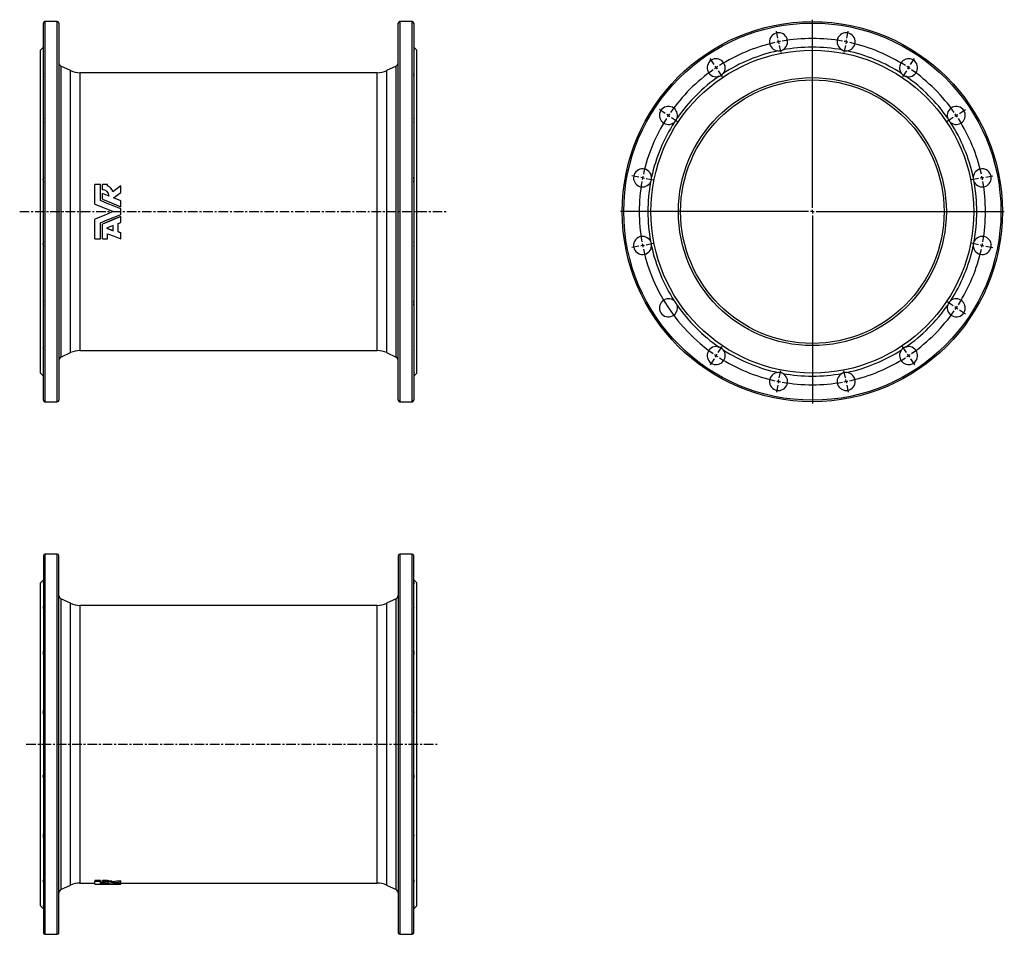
# Model space of a CAD drawing. Extents: x -83 to 1225, y -207 to 1008.
import ezdxf

# ---------------------------------------------------------------- set-up
doc = ezdxf.new("R2010")
doc.units = 0
doc.linetypes.add('CENTERX2', pattern=[20.32, 12.7, -2.54, 2.54, -2.54])
doc.layers.get('0').update_dxf_attribs({"linetype": 'CONTINUOUS'})
doc.layers.add('FORMAT', color=7, linetype='CONTINUOUS')

# ---------------------------------------------------------------- blocks, each defined once
blk = doc.blocks.new('SW_CENTERMARKSYMBOL_0')
at = {"layer": 'FORMAT', "color": 0}
for p, q in [((0, 5), (0, 255)), ((-5, 0), (-255, 0)), ((0, 0), (-2.5, 0)), ((0, 0), (0, 2.5)), ((0, 0), (0, -2.5)), ((0, 0), (2.5, 0)), ((5, 0), (255, 0)), ((0, -5), (0, -255))]:
    blk.add_line(p, q, dxfattribs=at)
blk = doc.blocks.new('SW_CENTERMARKSYMBOL_1')
at = {"layer": 'FORMAT', "color": 0}
for p, q in [((-1, 4.9), (-2.8, 14.2)), ((90.7, 4.9), (92.6, 14.2)), ((0, 0), (-0.5, 2.5)), ((0, 0), (0.5, -2.5)), ((89.7, 0), (89.3, -2.5)), ((89.7, 0), (90.2, 2.5)), ((1, -4.9), (2.8, -14.2)), ((44.9, -220.6), (44.9, -10.6)), ((88.8, -4.9), (86.9, -14.2)), ((-85.7, -30.2), (-91, -22.3)), ((175.4, -30.2), (180.7, -22.3)), ((-82.9, -34.3), (-84.3, -32.3)), ((-82.9, -34.3), (-81.5, -36.4)), ((-80.1, -38.5), (-74.9, -46.4)), ((169.9, -38.5), (164.6, -46.4)), ((172.7, -34.3), (171.3, -36.4)), ((172.7, -34.3), (174, -32.3)), ((-150.5, -95), (-158.4, -89.7)), ((240.3, -95), (248.2, -89.7)), ((-146.4, -97.8), (-148.4, -96.4)), ((-146.4, -97.8), (-144.3, -99.2)), ((-142.2, -100.6), (-134.3, -105.9)), ((232, -100.6), (224.1, -105.9)), ((236.1, -97.8), (234, -99.2)), ((236.1, -97.8), (238.2, -96.4)), ((-185.6, -179.7), (-194.9, -177.9)), ((-180.7, -180.7), (-183.2, -180.2)), ((-180.7, -180.7), (-178.3, -181.2)), ((-175.8, -181.7), (-166.5, -183.5)), ((265.5, -181.7), (256.2, -183.5)), ((270.5, -180.7), (268, -181.2)), ((270.5, -180.7), (272.9, -180.2)), ((275.4, -179.7), (284.7, -177.9)), ((39.9, -225.6), (-170.1, -225.6)), ((44.9, -225.6), (42.4, -225.6)), ((44.9, -225.6), (44.9, -223.1)), ((44.9, -225.6), (44.9, -228.1)), ((44.9, -225.6), (47.4, -225.6)), ((44.9, -230.6), (44.9, -440.6)), ((49.9, -225.6), (259.9, -225.6)), ((-185.6, -271.4), (-194.9, -273.3)), ((-180.7, -270.5), (-183.2, -270.9)), ((-180.7, -270.5), (-178.3, -270)), ((-175.8, -269.5), (-166.5, -267.6)), ((265.5, -269.5), (256.2, -267.6)), ((270.5, -270.5), (268, -270)), ((270.5, -270.5), (272.9, -270.9)), ((275.4, -271.4), (284.7, -273.3)), ((232, -350.6), (224.1, -345.3)), ((236.1, -353.4), (234, -352)), ((236.1, -353.4), (238.2, -354.8)), ((240.3, -356.1), (248.2, -361.4)), ((-80.1, -412.7), (-74.9, -404.8)), ((169.9, -412.7), (164.6, -404.8)), ((-82.9, -416.8), (-84.3, -418.9)), ((-82.9, -416.8), (-81.5, -414.7)), ((172.7, -416.8), (171.3, -414.7)), ((172.7, -416.8), (174, -418.9)), ((-85.7, -421), (-91, -428.9)), ((175.4, -421), (180.7, -428.9)), ((1, -446.3), (2.8, -436.9)), ((88.8, -446.3), (86.9, -436.9)), ((-1, -456.1), (-2.8, -465.4)), ((0, -451.2), (-0.5, -453.6)), ((0, -451.2), (0.5, -448.7)), ((89.7, -451.2), (89.3, -448.7)), ((89.7, -451.2), (90.2, -453.6)), ((90.7, -456.1), (92.6, -465.4))]:
    blk.add_line(p, q, dxfattribs=at)
for start, end in [(101.25, 101.8728), (100.6272, 101.25), (79.9956, 100.0044), (78.75, 79.3728), (78.1272, 78.75), (102.4956, 122.5044), (57.4956, 77.5044), (124.9956, 145.0044), (123.75, 124.3728), (123.1272, 123.75), (56.25, 56.8728), (55.6272, 56.25), (34.9956, 55.0044), (147.4956, 167.5044), (146.25, 146.8728), (145.6272, 146.25), (33.75, 34.3728), (33.1272, 33.75), (12.4956, 32.5044), (168.75, 169.3728), (168.1272, 168.75), (11.25, 11.8728), (10.6272, 11.25), (169.9956, 190.0044), (349.9956, 10.0044), (190.6272, 191.25), (191.25, 191.8728), (348.1272, 348.75), (348.75, 349.3728), (192.4956, 235.0044), (327.4956, 347.5044), (326.25, 326.8728), (304.9956, 325.0044), (325.6272, 326.25), (235.6272, 236.25), (236.25, 236.8728), (303.1272, 303.75), (303.75, 304.3728), (237.4956, 257.5044), (282.4956, 302.5044), (258.1272, 258.75), (258.75, 259.3728), (259.9956, 280.0044), (280.6272, 281.25), (281.25, 281.8728)]:
    blk.add_arc((44.9, -225.6), 230, start, end, dxfattribs=at)

msp = doc.modelspace()

# ---------------------------------------------------------------- linework, layer by layer
at = {"color": 7, "linetype": 'CONTINUOUS'}
for p, q in [((-51.7, 502), (-51.7, 1003)), ((-33.2, 1005), (-49.7, 1005)), ((-31.2, 1003), (-31.2, 752.5)), ((419.8, 502), (419.8, 1003)), ((438.3, 1005), (421.8, 1005)), ((440.3, 1003), (440.3, 752.5)), ((-51.7, 971), (-55.7, 967)), ((444.3, 967), (440.3, 971)), ((-55.7, 752.5), (-55.7, 967)), ((444.3, 752.5), (444.3, 967)), ((-15.7, 939.8), (-28.3, 945.7)), ((417, 945.7), (404.4, 939.8)), ((391.8, 937), (-3.1, 937)), ((16.9, 762.4), (16.9, 788.6)), ((24.1, 788.6), (16.9, 788.6)), ((24.1, 767.3), (24.1, 788.6)), ((33.7, 788.6), (26.8, 788.6)), ((26.8, 781.8), (26.8, 788.6)), ((33.7, 786.5), (33.7, 788.6)), ((51.2, 778), (51.2, 786.9)), ((26.8, 781.8), (26.8, 781.5)), ((26.8, 769.1), (26.8, 776.8)), ((35.7, 773.2), (26.8, 776.8)), ((51.2, 778), (51.2, 777.8)), ((16.9, 762.3), (16.9, 762.4)), ((26.8, 769.1), (26.8, 769)), ((51.2, 766.8), (41.6, 770.8)), ((51.2, 759.1), (51.2, 766.8)), ((51.2, 759.1), (51.2, 759.1)), ((-55.7, 538), (-55.7, 752.5)), ((-31.2, 752.5), (-31.2, 502)), ((51.2, 748.9), (51.2, 756.1)), ((51.2, 746), (51.2, 745.9)), ((51.2, 738.2), (51.2, 745.9)), ((440.3, 752.5), (440.3, 502)), ((444.3, 538), (444.3, 752.5)), ((16.9, 742.7), (16.9, 742.7)), ((16.9, 716.4), (16.9, 742.7)), ((24.1, 716.4), (24.1, 737.8)), ((26.8, 736), (26.8, 735.9)), ((26.8, 716.4), (26.8, 735.9)), ((40.9, 734), (32.4, 730.5)), ((40.9, 727.2), (40.9, 734)), ((47.5, 736.6), (51.2, 738.2)), ((47.5, 725.5), (47.5, 736.6)), ((32.4, 730.5), (40.9, 727.2)), ((32.6, 730.6), (40.9, 727.4)), ((33.7, 716.4), (33.7, 723.1)), ((51.2, 724.2), (47.5, 725.7)), ((51.2, 724), (47.5, 725.5)), ((51.2, 724.2), (51.2, 724)), ((51.2, 716.4), (51.2, 724)), ((16.9, 716.4), (24.1, 716.4)), ((26.8, 716.4), (33.7, 716.4)), ((-28.3, 559.4), (-15.7, 565.2)), ((-3.1, 568), (391.8, 568)), ((404.4, 565.2), (417, 559.4)), ((-55.7, 538), (-51.7, 534)), ((440.3, 534), (444.3, 538)), ((-49.7, 500), (-33.2, 500)), ((421.8, 500), (438.3, 500)), ((-51.7, 295.5), (-51.7, -205.5)), ((-33.2, 297.5), (-49.7, 297.5)), ((-31.2, -205.5), (-31.2, 295.5)), ((419.8, 295.5), (419.8, -205.5)), ((438.3, 297.5), (421.8, 297.5)), ((440.3, -205.5), (440.3, 295.5)), ((-51.7, 263.5), (-55.7, 259.5)), ((444.3, 259.5), (440.3, 263.5)), ((-55.7, -169.5), (-55.7, 259.5)), ((444.3, -169.5), (444.3, 259.5)), ((-15.7, 232.3), (-28.3, 238.2)), ((417, 238.2), (404.4, 232.3)), ((391.8, 229.5), (-3.1, 229.5)), ((-28.3, -148.1), (-15.7, -142.3)), ((-3.1, -139.5), (16.9, -139.5)), ((24.1, -136), (16.9, -136)), ((16.9, -136), (16.9, -137.5)), ((24.1, -137.5), (16.9, -137.5)), ((16.9, -140.7), (16.9, -137.5)), ((24.1, -136), (24.1, -137.5)), ((24.1, -140.4), (24.1, -137.5)), ((26.8, -139), (24.1, -138.9)), ((33.7, -136), (26.8, -136)), ((26.8, -137.5), (26.8, -136)), ((33.7, -137.5), (26.8, -137.5)), ((26.8, -138.7), (26.8, -137.5)), ((26.8, -139.4), (26.8, -138.7)), ((26.8, -140.3), (26.8, -139.4)), ((35.7, -139.8), (26.8, -139.4)), ((33.7, -137.5), (33.7, -136)), ((33.7, -137.9), (33.7, -137.5)), ((40.4, -139.1), (40.4, -137.7)), ((40.9, -141), (51.2, -141)), ((51.2, -140.4), (41.6, -140.1)), ((51.2, -137.8), (51.2, -136.3)), ((51.2, -139.2), (51.2, -137.8)), ((51.2, -140.4), (51.2, -139.2)), ((51.2, -139.5), (391.8, -139.5)), ((51.2, -140.9), (51.2, -140.4)), ((51.2, -140.9), (51.2, -141)), ((51.2, -141), (51.2, -141)), ((404.4, -142.3), (417, -148.1)), ((-55.7, -169.5), (-51.7, -173.5)), ((440.3, -173.5), (444.3, -169.5)), ((-49.7, -207.5), (-33.2, -207.5)), ((421.8, -207.5), (438.3, -207.5))]:
    msp.add_line(p, q, dxfattribs=at)
at = {"color": 8, "linetype": 'CONTINUOUS'}
for p, q in [((-49.7, 1005), (-49.7, 500)), ((-33.2, 752.5), (-33.2, 1005)), ((421.8, 1005), (421.8, 500)), ((438.3, 752.5), (438.3, 1005)), ((-28.3, 945.7), (-28.3, 752.5)), ((417, 559.4), (417, 945.7)), ((-15.7, 752.5), (-15.7, 939.8)), ((-3.1, 937), (-3.1, 752.5)), ((391.8, 752.5), (391.8, 937)), ((404.4, 939.8), (404.4, 565.2)), ((-33.2, 500), (-33.2, 752.5)), ((-28.3, 752.5), (-28.3, 559.4)), ((-15.7, 565.2), (-15.7, 752.5)), ((-3.1, 752.5), (-3.1, 568)), ((391.8, 568), (391.8, 752.5)), ((438.3, 500), (438.3, 752.5)), ((-49.7, 297.5), (-49.7, -207.5)), ((-33.2, -207.5), (-33.2, 297.5)), ((421.8, 297.5), (421.8, -207.5)), ((438.3, -207.5), (438.3, 297.5)), ((-28.3, 238.2), (-28.3, -148.1)), ((417, -148.1), (417, 238.2)), ((-15.7, -142.3), (-15.7, 232.3)), ((-3.1, 229.5), (-3.1, -139.5)), ((391.8, -139.5), (391.8, 229.5)), ((404.4, 232.3), (404.4, -142.3))]:
    msp.add_line(p, q, dxfattribs=at)
at = {"color": 7, "linetype": 'CONTINUOUS', "flags": 128}
for points in [[(-51.7, 967.4), (-51.8, 967.1), (-52, 966.9), (-52.1, 966.6), (-52.1, 966.4), (-52.1, 966.3), (-52.1, 966.2), (-52, 966.1), (-51.9, 966.1), (-51.7, 966.1)], [(440.3, 967.4), (440.5, 967.1), (440.7, 966.9), (440.8, 966.6), (440.8, 966.4), (440.8, 966.3), (440.8, 966.2), (440.7, 966.1), (440.6, 966.1), (440.3, 966.1)], [(51.2, 786.9), (45.8, 782.8), (40.4, 778.7)], [(41.6, 770.8), (46.4, 774.4), (51.2, 778)], [(41.8, 770.7), (46.4, 774.2), (51.2, 777.8)], [(16.9, 762.4), (28.9, 757.4), (40.9, 752.5)], [(16.9, 762.3), (28.9, 757.4), (40.9, 752.5)], [(51.2, 756.1), (42.2, 759.8), (33.1, 763.5), (24.1, 767.3)], [(26.8, 769.1), (39, 764.1), (51.2, 759.1)], [(26.8, 769), (39, 764), (51.2, 759.1)], [(40.9, 752.5), (28.9, 747.6), (16.9, 742.7)], [(40.9, 752.5), (28.9, 747.6), (16.9, 742.7)], [(24.1, 737.8), (33.1, 741.5), (42.2, 745.2), (51.2, 748.9)], [(51.2, 746), (39, 741), (26.8, 736)], [(51.2, 745.9), (39, 740.9), (26.8, 735.9)], [(33.7, 723.1), (42.4, 719.8), (51.2, 716.4)], [(-51.7, 538.9), (-51.8, 538.9), (-52, 538.9), (-52.1, 538.9), (-52.1, 538.8), (-52.1, 538.7), (-52.1, 538.5), (-52, 538.3), (-51.9, 538), (-51.7, 537.6)], [(440.3, 538.9), (440.5, 538.9), (440.7, 538.9), (440.8, 538.9), (440.8, 538.8), (440.8, 538.7), (440.8, 538.5), (440.7, 538.3), (440.6, 538), (440.3, 537.6)], [(-51.7, 259.9), (-51.8, 259.6), (-52, 259.4), (-52.1, 259.1), (-52.1, 258.9), (-52.1, 258.8), (-52.1, 258.7), (-52, 258.6), (-51.9, 258.6), (-51.7, 258.6)], [(440.3, 259.9), (440.5, 259.6), (440.7, 259.4), (440.8, 259.1), (440.8, 258.9), (440.8, 258.8), (440.8, 258.7), (440.7, 258.6), (440.6, 258.6), (440.3, 258.6)], [(16.9, -140.7), (28.9, -140.9), (40.9, -141)], [(51.2, -141), (42.2, -140.9), (33.1, -140.7), (24.1, -140.4)], [(26.8, -138.7), (27.8, -138.7), (28.8, -138.7), (29.8, -138.8), (30.8, -138.8), (31.7, -138.9), (32.5, -139), (33.2, -139.1), (33.9, -139.2), (34.4, -139.3), (34.9, -139.4), (35.3, -139.5), (35.5, -139.7), (35.6, -139.8), (35.7, -139.8)], [(26.8, -140.3), (39, -140.6), (51.2, -140.9)], [(51.2, -136.3), (45.8, -137), (40.4, -137.7)], [(51.2, -137.8), (45.8, -138.5), (40.4, -139.1)], [(41.6, -140.1), (46.4, -139.7), (51.2, -139.2)], [(-51.7, -168.6), (-51.8, -168.6), (-52, -168.6), (-52.1, -168.6), (-52.1, -168.7), (-52.1, -168.8), (-52.1, -169), (-52, -169.2), (-51.9, -169.5), (-51.7, -169.9)], [(440.3, -168.6), (440.5, -168.6), (440.7, -168.6), (440.8, -168.6), (440.8, -168.7), (440.8, -168.8), (440.8, -169), (440.7, -169.2), (440.6, -169.5), (440.3, -169.9)]]:
    msp.add_lwpolyline(points, dxfattribs=at)
at = {"color": 7, "linetype": 'CONTINUOUS'}
for radius in [252.5, 214.5, 178, 175]:
    msp.add_circle((970, 752.5), radius, dxfattribs=at)
at = {"color": 8, "linetype": 'CONTINUOUS'}
msp.add_circle((970, 752.5), 250.5, dxfattribs=at)
at = {"color": 7, "linetype": 'CONTINUOUS'}
for centre, radius, start, end in [((-49.7, 1003), 2, 90, 180), ((-33.2, 1003), 2, 0, 90), ((421.8, 1003), 2, 90, 180), ((438.3, 1003), 2, 0, 90), ((925.1, 978.1), 12, 297.4154, 265.0846), ((1014.9, 978.1), 12, 274.9154, 242.5846), ((970, 752.5), 218.5, 79.6261, 100.3739), ((842.2, 943.7), 12, 319.9154, 287.5846), ((970, 752.5), 218.5, 102.1261, 122.8739), ((925.1, 978.1), 12, 265.0862, 297.4138), ((1014.9, 978.1), 12, 242.5863, 274.9137), ((970, 752.5), 218.5, 57.1261, 77.8739), ((1097.8, 943.7), 12, 252.4154, 220.0846), ((-26.2, 950.2), 5, 180, 245), ((414.8, 950.2), 5, 295, 0), ((-48.5, 934.2), 3.64, 149.3425, 210.6575), ((-3.1, 967), 30, 245, 270), ((391.8, 967), 30, 270, 295), ((437.2, 934.2), 3.64, 329.3425, 30.6575), ((970, 752.5), 218.5, 124.6261, 145.3739), ((842.2, 943.7), 12, 287.5862, 319.9137), ((1097.8, 943.7), 12, 220.0861, 252.414), ((970, 752.5), 218.5, 34.6261, 55.3739), ((778.8, 880.3), 12, 342.4154, 310.0846), ((1161.2, 880.3), 12, 229.9154, 197.5846), ((-44.2, 873.9), 7.96, 159.5682, 200.4318), ((432.9, 873.9), 7.96, 339.5682, 20.4318), ((778.8, 880.3), 12, 310.0861, 342.414), ((1161.2, 880.3), 12, 197.5862, 229.9137), ((970, 752.5), 218.5, 147.1261, 167.8739), ((970, 752.5), 218.5, 12.1261, 32.8739), ((-41.2, 795.1), 11, 162.6696, 197.3304), ((429.8, 795.1), 11, 342.6696, 17.3304), ((744.4, 797.4), 12, 4.9154, 332.5846), ((744.4, 797.4), 12, 332.5863, 4.9137), ((1195.6, 797.4), 12, 207.4154, 175.0846), ((1195.6, 797.4), 12, 175.0862, 207.4138), ((29.9, 776.5), 10.8, 12.1064, 69.2586), ((970, 752.5), 218.5, 169.6261, 190.3739), ((970, 752.5), 218.5, 349.6261, 10.3739), ((26.8, 772.9), 8.9, 2.051, 90.0636), ((26.9, 772.7), 8.85, 3.3059, 90.3494), ((744.4, 707.6), 12, 27.4154, 355.0846), ((1195.6, 707.6), 12, 184.9154, 152.5846), ((-41.2, 709.9), 11, 162.6374, 197.3626), ((429.9, 709.9), 11, 342.6374, 17.3626), ((744.4, 707.6), 12, 355.0862, 27.4138), ((970, 752.5), 218.5, 192.1261, 212.8739), ((970, 752.5), 218.5, 327.1261, 347.8739), ((1195.6, 707.6), 12, 152.5863, 184.9137), ((-44.2, 631.1), 7.91, 159.4417, 200.5583), ((432.9, 631.1), 7.91, 339.4417, 20.5583), ((778.8, 624.7), 12, 49.9154, 17.5846), ((778.8, 624.7), 12, 17.5862, 49.9137), ((970, 752.5), 218.5, 214.6261, 235.3739), ((970, 752.5), 218.5, 304.6261, 325.3739), ((1161.2, 624.7), 12, 162.4154, 130.0846), ((1161.2, 624.7), 12, 130.0861, 162.414), ((-48.6, 570.9), 3.6, 148.936, 211.064), ((-3.1, 538), 30, 90, 115), ((391.8, 538), 30, 65, 90), ((437.3, 570.9), 3.6, 328.936, 31.064), ((842.2, 561.3), 12, 72.4154, 40.0846), ((842.2, 561.3), 12, 40.0861, 72.414), ((970, 752.5), 218.5, 237.1261, 257.8739), ((970, 752.5), 218.5, 282.1261, 302.8739), ((1097.8, 561.3), 12, 139.9154, 107.5846), ((1097.8, 561.3), 12, 107.5862, 139.9137), ((-26.2, 554.8), 5, 115, 180), ((414.8, 554.8), 5, 0, 65), ((925.1, 526.9), 12, 94.9154, 62.5846), ((925.1, 526.9), 12, 62.5863, 94.9137), ((970, 752.5), 218.5, 259.6261, 280.3739), ((1014.9, 526.9), 12, 117.4154, 85.0846), ((1014.9, 526.9), 12, 85.0862, 117.4138), ((-49.7, 502), 2, 180, 270), ((-33.2, 502), 2, 270, 0), ((421.8, 502), 2, 180, 270), ((438.3, 502), 2, 270, 0), ((-49.7, 295.5), 2, 90, 180), ((-33.2, 295.5), 2, 0, 90), ((421.8, 295.5), 2, 90, 180), ((438.3, 295.5), 2, 0, 90), ((-26.2, 242.7), 5, 180, 245), ((414.8, 242.7), 5, 295, 0), ((-48.5, 226.7), 3.64, 149.3425, 210.6575), ((-3.1, 259.5), 30, 245, 270), ((391.8, 259.5), 30, 270, 295), ((437.2, 226.7), 3.64, 329.3425, 30.6575), ((-44.2, 166.4), 7.96, 159.5682, 200.4318), ((432.9, 166.4), 7.96, 339.5682, 20.4318), ((-41.2, 87.6), 11, 162.6696, 197.3304), ((429.8, 87.6), 11, 342.6696, 17.3304), ((-41.2, 2.4), 11, 162.6374, 197.3626), ((429.9, 2.4), 11, 342.6374, 17.3626), ((-44.2, -76.4), 7.91, 159.4417, 200.5583), ((432.9, -76.4), 7.91, 339.4417, 20.5583), ((-48.6, -136.7), 3.6, 148.936, 211.064), ((-3.1, -169.5), 30, 90, 115), ((33.6, -155.1), 18.7, 68.7775, 89.7688), ((33.6, -156.5), 18.6, 68.6344, 89.7414), ((391.8, -169.5), 30, 65, 90), ((437.3, -136.7), 3.6, 328.936, 31.064), ((-26.2, -152.7), 5, 115, 180), ((414.8, -152.7), 5, 0, 65), ((-49.7, -205.5), 2, 180, 270), ((-33.2, -205.5), 2, 270, 0), ((421.8, -205.5), 2, 180, 270), ((438.3, -205.5), 2, 270, 0)]:
    msp.add_arc(centre, radius, start, end, dxfattribs=at)
at = {"layer": 'FORMAT', "linetype": 'CENTERX2'}
for p, q in [((-83.1, 752.5), (484.9, 752.5)), ((-74.4, 45), (474, 45))]:
    msp.add_line(p, q, dxfattribs=at)

# ---------------------------------------------------------------- block references
at = {"layer": 'FORMAT'}
for name, p in [('SW_CENTERMARKSYMBOL_0', (970, 752.5)), ('SW_CENTERMARKSYMBOL_1', (925.1, 978.1))]:
    msp.add_blockref(name, p, dxfattribs=at)

doc.saveas('drawing.dxf')
